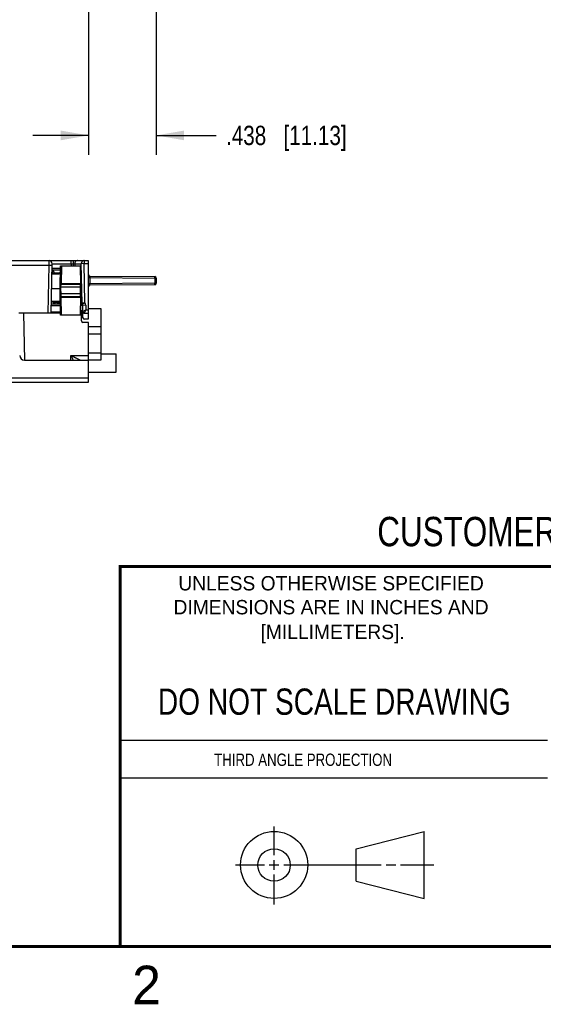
# Model space of a CAD drawing. Header units: inches. Extents: x 0 to 22, y 0 to 17.
# Tile 14 of 42: x 13 to 16.3, y 0.1 to 6.5. Entities that reach past the tile are written whole.
import ezdxf

# ---------------------------------------------------------------- set-up
doc = ezdxf.new("R2010")
doc.units = ezdxf.units.IN
doc.header["$LTSCALE"] = 1.21
doc.header["$MEASUREMENT"] = 0
doc.layers.get('0').update_dxf_attribs({"linetype": 'CONTINUOUS'})
doc.layers.add('DIMENSIONS', color=7, linetype='CONTINUOUS')
doc.styles.get("Standard").update_dxf_attribs({"font": 'txt', "width": 0.8})
doc.styles.add('TEXTSTYLE_2', font='txt')
doc.dimstyles.new('DIMSTYLE_1', dxfattribs={"dimtxt": 0.125, "dimasz": 0.18, "dimexe": 0.18, "dimexo": 0.0625, "dimgap": 0.09, "dimtad": 0, "dimtih": 1, "dimtoh": 1, "dimdec": 3, "dimzin": 4, "dimdsep": 46, "dimtxsty": 'STANDARD', "dimblk": '_FILLED', "dimblk1": '_FILLED', "dimblk2": '_FILLED', "dimcen": 0.09, "dimadec": 0, "dimazin": 0, "dimtp": 0.01, "dimtm": 0.01, "dimtfac": 1, "dimtdec": 3, "dimtofl": 0, "dimtmove": 0, "dimatfit": 3, "dimldrblk": '_FILLED', "dimfxl": 1, "dimtolj": 1, "dimtzin": 4, "dimarcsym": 0})

# ---------------------------------------------------------------- blocks, each defined once
blk = doc.blocks.new('_FILLED')
at = {"color": 0, "linetype": 'BYBLOCK'}
blk.add_solid([(0, 0), (-1, 0.174), (-1, -0.174)], dxfattribs=at)
blk = doc.blocks.new('*D4')
at = {"layer": 'DIMENSIONS', "color": 2, "linetype": 'CONTINUOUS'}
for p, q in [((13.8435, 8.2753), (13.8435, 5.6263)), ((13.4055, 7.7384), (13.4055, 5.6263)), ((13.4055, 5.7513), (13.0455, 5.7513)), ((13.8435, 5.7513), (14.2318, 5.7513))]:
    blk.add_line(p, q, dxfattribs=at)
at = {"layer": 'DIMENSIONS', "color": 2, "linetype": 'CONTINUOUS', "xscale": 0.18, "yscale": 0.18, "zscale": 0.18}
blk.add_blockref('_FILLED', (13.4055, 5.7513), dxfattribs=at)
at = {"layer": 'DIMENSIONS', "color": 2, "linetype": 'CONTINUOUS', "xscale": 0.18, "yscale": 0.18, "zscale": 0.18, "rotation": 180}
blk.add_blockref('_FILLED', (13.8435, 5.7513), dxfattribs=at)
at = {"layer": 'DIMENSIONS', "color": 2, "linetype": 'CONTINUOUS', "insert": (14.2943, 5.8138), "char_height": 0.125, "width": 1.225, "attachment_point": 1, "line_spacing_factor": 0.9}
blk.add_mtext('.438{\\Ftxt.shx;\\W1.000000;\\H0.125000; }[11.13]', dxfattribs=at)

msp = doc.modelspace()

# ---------------------------------------------------------------- linework, layer by layer
at = {"color": 7, "linetype": 'CONTINUOUS'}
for p, q in [((8.993, 4.9409), (13.4035, 4.9409)), ((9.5813, 4.9114), (13.1496, 4.9114)), ((13.1442, 4.6009), (13.1496, 4.9114)), ((13.1496, 4.9114), (13.1498, 4.9409)), ((13.1642, 4.6008), (13.1698, 4.9205)), ((13.1698, 4.9205), (13.3057, 4.9205)), ((13.2929, 4.9205), (13.2929, 4.9059)), ((13.3057, 4.9409), (13.3057, 4.9205)), ((13.3057, 4.9205), (13.3058, 4.9059)), ((13.3057, 4.9205), (13.3153, 4.9205)), ((13.3153, 4.9205), (13.358, 4.9205)), ((13.3153, 4.9205), (13.3155, 4.9059)), ((13.3773, 4.9209), (13.358, 4.9205)), ((13.3627, 4.6641), (13.358, 4.9205)), ((13.3773, 4.9409), (13.3773, 4.9209)), ((13.3773, 4.9209), (13.4035, 4.9209)), ((13.3819, 4.6676), (13.3773, 4.9209)), ((13.4035, 4.9409), (13.4035, 4.5609)), ((13.1687, 4.856), (13.2134, 4.856)), ((13.1688, 4.8609), (13.2177, 4.8609)), ((13.171, 4.8689), (13.1689, 4.8689)), ((13.2236, 4.8789), (13.1691, 4.8789)), ((13.2238, 4.8887), (13.1693, 4.8887)), ((13.2215, 4.7609), (13.2241, 4.9059)), ((13.2241, 4.9059), (13.354, 4.9059)), ((13.2299, 4.9059), (13.2278, 4.793)), ((13.3561, 4.7831), (13.354, 4.9059)), ((13.2221, 4.793), (13.2278, 4.793)), ((13.2267, 4.7679), (13.2271, 4.7879)), ((13.2271, 4.7879), (13.3497, 4.7879)), ((13.2278, 4.793), (13.3546, 4.793)), ((13.3562, 4.7811), (13.3561, 4.7831)), ((13.4135, 4.8408), (13.4134, 4.8308)), ((13.4134, 4.8308), (13.8337, 4.8271)), ((13.4134, 4.8308), (13.4134, 4.791)), ((13.8337, 4.7946), (13.4134, 4.791)), ((13.4135, 4.781), (13.4134, 4.791)), ((13.4135, 4.8408), (13.8336, 4.8371)), ((13.8336, 4.7846), (13.4135, 4.781)), ((13.8337, 4.8271), (13.8336, 4.8371)), ((13.8336, 4.7846), (13.8337, 4.7946)), ((13.8435, 4.8271), (13.8337, 4.8271)), ((13.8337, 4.8271), (13.8337, 4.7946)), ((13.8337, 4.7946), (13.8435, 4.7946)), ((13.8435, 4.8271), (13.8435, 4.7946)), ((13.167, 4.7609), (13.2215, 4.7609)), ((13.2246, 4.5879), (13.2215, 4.7609)), ((13.2265, 4.7609), (13.2215, 4.7609)), ((13.2217, 4.768), (13.2267, 4.7679)), ((13.2222, 4.7258), (13.2272, 4.7259)), ((13.2265, 4.7609), (13.2267, 4.7679)), ((13.2272, 4.7259), (13.2265, 4.7609)), ((13.3513, 4.7679), (13.2267, 4.7679)), ((13.3508, 4.7259), (13.2272, 4.7259)), ((13.2276, 4.7059), (13.2272, 4.7259)), ((13.3514, 4.7609), (13.3508, 4.7259)), ((13.3558, 4.7258), (13.3508, 4.7259)), ((13.3563, 4.768), (13.3513, 4.7679)), ((13.3513, 4.7679), (13.3514, 4.7609)), ((13.3514, 4.7609), (13.3564, 4.7609)), ((13.3557, 4.7191), (13.3558, 4.7214)), ((13.3557, 4.7117), (13.3557, 4.7191)), ((13.3558, 4.7258), (13.3564, 4.7609)), ((13.3558, 4.7237), (13.3558, 4.7258)), ((13.3558, 4.7214), (13.3558, 4.7237)), ((13.3563, 4.7712), (13.3562, 4.7735)), ((13.3563, 4.769), (13.3563, 4.7712)), ((13.3564, 4.7609), (13.3563, 4.769)), ((13.1653, 4.6609), (13.223, 4.6609)), ((13.2132, 4.6758), (13.1655, 4.6758)), ((13.2175, 4.6709), (13.1655, 4.6709)), ((13.177, 4.6707), (13.177, 4.6709)), ((13.1839, 4.6707), (13.177, 4.6707)), ((13.1785, 4.6656), (13.1785, 4.6609)), ((13.1839, 4.6707), (13.1839, 4.6709)), ((13.185, 4.6707), (13.1839, 4.6707)), ((13.2222, 4.6661), (13.2168, 4.6655)), ((13.2283, 4.7008), (13.2226, 4.7008)), ((13.2234, 4.654), (13.2234, 4.6542)), ((13.3492, 4.7059), (13.2276, 4.7059)), ((13.3542, 4.7008), (13.2283, 4.7008)), ((13.2304, 4.5879), (13.2283, 4.7008)), ((13.3535, 4.5879), (13.3557, 4.71)), ((13.357, 4.6609), (13.3548, 4.6609)), ((13.3557, 4.71), (13.3557, 4.7117)), ((13.3819, 4.6676), (13.3627, 4.6641)), ((13.3643, 4.6577), (13.3643, 4.6577)), ((13.2243, 4.6009), (12.9541, 4.6009)), ((12.9848, 4.6009), (12.9901, 4.2969)), ((13.2242, 4.606), (13.1643, 4.606)), ((13.1651, 4.651), (13.2235, 4.651)), ((13.3595, 4.6009), (13.3537, 4.6009)), ((13.3543, 4.606), (13.3538, 4.606)), ((13.3541, 4.6199), (13.3543, 4.606)), ((13.3543, 4.6009), (13.3543, 4.606)), ((13.3643, 4.606), (13.3543, 4.606)), ((13.3546, 4.6511), (13.3635, 4.651)), ((13.3591, 4.5508), (13.3587, 4.591)), ((13.3635, 4.651), (13.3637, 4.651)), ((13.3635, 4.651), (13.3643, 4.606)), ((13.3637, 4.651), (13.3645, 4.606)), ((13.3641, 4.6297), (13.3673, 4.6297)), ((13.3645, 4.606), (13.3643, 4.606)), ((13.387, 4.6514), (13.367, 4.651)), ((13.3684, 4.5707), (13.367, 4.651)), ((13.3677, 4.6107), (13.3875, 4.6209)), ((13.3875, 4.6209), (13.3777, 4.6009)), ((13.3777, 4.6009), (13.4035, 4.6009)), ((13.387, 4.6514), (13.3875, 4.6209)), ((13.3875, 4.6209), (13.4035, 4.6209)), ((13.4035, 4.6297), (13.4856, 4.6297)), ((13.4856, 4.6297), (13.4856, 4.2951)), ((13.3535, 4.5879), (13.2246, 4.5879)), ((13.4055, 4.5409), (13.3691, 4.5409)), ((13.4035, 4.5609), (13.3784, 4.5609)), ((13.4055, 4.1529), (13.4055, 4.5409)), ((13.4856, 4.5116), (13.4055, 4.5116)), ((13.4856, 4.4644), (13.4055, 4.4644)), ((13.4856, 4.3423), (13.4055, 4.3423)), ((13.4856, 4.3369), (13.583, 4.3369)), ((13.583, 4.2188), (13.583, 4.3369)), ((12.9896, 4.2969), (13.4055, 4.2969)), ((13.2909, 4.2969), (13.2914, 4.3264)), ((13.2914, 4.3264), (13.4055, 4.3264)), ((13.3501, 4.297), (13.3207, 4.3115)), ((13.3503, 4.2969), (13.3501, 4.297)), ((13.4856, 4.2951), (13.4055, 4.2951)), ((13.4055, 4.2188), (13.583, 4.2188)), ((8.915, 4.1824), (13.4055, 4.1824)), ((8.935, 4.1529), (13.4055, 4.1529)), ((15.1374, 1.132), (15.5769, 1.2447)), ((15.5769, 0.8105), (15.5769, 1.2447)), ((15.1374, 0.9219), (15.1374, 1.132)), ((15.1374, 0.9219), (15.5769, 0.8105))]:
    msp.add_line(p, q, dxfattribs=at)
at = {"color": 2, "linetype": 'CONTINUOUS'}
for p, q in [((13.61, 1.835), (16.375, 1.835)), ((16.375, 1.5888), (13.61, 1.5888)), ((14.6059, 1.0901), (14.6059, 1.2769)), ((14.3557, 1.0276), (14.5434, 1.0276)), ((14.5747, 1.0276), (14.6372, 1.0276)), ((14.6059, 0.9964), (14.6059, 1.0589)), ((14.6684, 1.0276), (15.2987, 1.0276)), ((15.3299, 1.0276), (15.3924, 1.0276)), ((15.4237, 1.0276), (15.6394, 1.0276)), ((14.6059, 0.7723), (14.6059, 0.9651))]:
    msp.add_line(p, q, dxfattribs=at)
at = {"color": 7, "linetype": 'CONTINUOUS'}
for points in [[(13.2236, 4.879), (13.2236, 4.8775), (13.2235, 4.8761), (13.2235, 4.8748), (13.2234, 4.8735), (13.2233, 4.8723), (13.2232, 4.8712), (13.2231, 4.8701), (13.223, 4.8691), (13.2229, 4.8682), (13.2227, 4.8674), (13.2226, 4.8666), (13.2224, 4.8658), (13.2222, 4.8652), (13.2221, 4.8646), (13.2219, 4.8641), (13.2217, 4.8636), (13.2215, 4.8631), (13.2213, 4.8627), (13.2211, 4.8624), (13.2209, 4.8621), (13.2207, 4.8618), (13.2204, 4.8616), (13.2202, 4.8615), (13.22, 4.8613), (13.2197, 4.8612), (13.2194, 4.8611), (13.219, 4.861), (13.2186, 4.8609), (13.2181, 4.8609), (13.2177, 4.8609)], [(13.3562, 4.7735), (13.3562, 4.7768), (13.3562, 4.7811)], [(13.2175, 4.6709), (13.218, 4.6709), (13.2184, 4.6708), (13.2188, 4.6708), (13.2192, 4.6707), (13.2195, 4.6706), (13.2198, 4.6704), (13.22, 4.6703), (13.2203, 4.6701), (13.2205, 4.6699), (13.2207, 4.6696), (13.2209, 4.6693), (13.2211, 4.669), (13.2213, 4.6686), (13.2215, 4.6681), (13.2217, 4.6676), (13.2219, 4.6671), (13.2221, 4.6665), (13.2222, 4.6658), (13.2224, 4.6651), (13.2226, 4.6643), (13.2227, 4.6635), (13.2228, 4.6626), (13.2229, 4.6616), (13.223, 4.6605), (13.2231, 4.6594), (13.2232, 4.6582), (13.2233, 4.6569), (13.2233, 4.6556), (13.2234, 4.6542), (13.2234, 4.6528)]]:
    msp.add_lwpolyline(points, dxfattribs=at)
at = {"color": 7, "linetype": 'CONTINUOUS', "const_width": 0.02}
for points in [[(13.6, 2.9595), (21.5, 2.96)], [(13.61, 0.5), (13.61, 2.96)], [(0.5, 0.5), (21.5, 0.5)]]:
    msp.add_lwpolyline(points, dxfattribs=at)
at = {"color": 7, "linetype": 'CONTINUOUS'}
for centre, radius in [((14.6059, 1.0276), 0.2171), ((14.6054, 1.0269), 0.105)]:
    msp.add_circle(centre, radius, dxfattribs=at)
for centre, radius, start, end in [((13.1498, 4.9209), 0.02, 359, 90), ((13.1537, 4.8589), 0.02, 5.74076, 40.27124), ((12.945, 4.8852), 0.2787, 358.70165, 359.01091), ((12.9992, 4.8839), 0.2245, 358.38761, 358.70685), ((13.4135, 4.8508), 0.01, 180, 269.5), ((13.2271, 4.7929), 0.005, 179, 270), ((13.8335, 4.8271), 0.01, 0, 89.5), ((13.8335, 4.7946), 0.01, 270.5, 360), ((13.4135, 4.771), 0.01, 90.5, 180), ((13.187, 4.6709), 0.01, 181, 270), ((13.1915, 4.6652), 0.00437, 256.0627, 268.12074), ((13.2276, 4.7009), 0.005, 90, 181.00645), ((13.357, 4.6702), 0.00932, 256.54125, 269.99522), ((13.3535, 4.6509), 0.01, 1, 82.8083), ((13.3537, 4.6509), 0.01, 1, 83.79706), ((13.357, 4.6509), 0.01, 43.14412, 90), ((13.373, 4.6645), 0.0104, 182.52726, 219.64596), ((13.357, 4.6509), 0.01, 1, 43.07467), ((13.357, 4.6509), 0.03, 1, 33.82912), ((12.9892, 4.6476), 0.2343, 1.29723, 1.5769), ((12.9341, 4.6464), 0.2894, 0.99504, 1.29065), ((13.3487, 4.5909), 0.01, 0.5, 59.97249), ((13.3593, 4.6059), 0.005, 270.00459, 0.99992), ((13.3777, 4.6109), 0.01, 180.99998, 270), ((13.3691, 4.5509), 0.01, 180.5, 270), ((13.3784, 4.5709), 0.01, 181, 270), ((12.9896, 4.3269), 0.03, 181, 270), ((28.18, 11.5772), 16.5603, 205.96632, 206.07981), ((17.0137, 11.6406), 8.2069, 243.02803, 243.25727)]:
    msp.add_arc(centre, radius, start, end, dxfattribs=at)
for points, knots in [([(13.1496, 4.9114), (13.1503, 4.9114), (13.1516, 4.9114), (13.1535, 4.9113), (13.1554, 4.9113), (13.1573, 4.9112), (13.159, 4.9112), (13.1607, 4.9111), (13.1623, 4.9111), (13.1637, 4.9111), (13.1649, 4.911), (13.1657, 4.911), (13.1663, 4.911), (13.1668, 4.9109), (13.1673, 4.9109), (13.1677, 4.9109), (13.1681, 4.9109), (13.1685, 4.9108), (13.1688, 4.9108), (13.169, 4.9108), (13.1692, 4.9108), (13.1693, 4.9108), (13.1694, 4.9108), (13.1695, 4.9107), (13.1695, 4.9107), (13.1696, 4.9107), (13.1696, 4.9107), (13.1696, 4.9107), (13.1696, 4.9107), (13.1696, 4.9107), (13.1696, 4.9107), (13.1696, 4.9107), (13.1696, 4.9107), (13.1696, 4.9107)], [0, 0, 0, 0, 0.097936, 0.194932, 0.290054, 0.382384, 0.471035, 0.555153, 0.633927, 0.706599, 0.77247, 0.802654, 0.830906, 0.857157, 0.881345, 0.903412, 0.923305, 0.940976, 0.956383, 0.969492, 0.980271, 0.98478, 0.988699, 0.992027, 0.994764, 0.995911, 0.996911, 0.997766, 0.998475, 0.999044, 0.999277, 0.999477, 1, 1, 1, 1]), ([(13.2929, 4.9205), (13.2929, 4.9212), (13.2929, 4.9225), (13.2929, 4.9245), (13.2928, 4.9264), (13.2927, 4.9283), (13.2926, 4.9301), (13.2925, 4.9318), (13.2923, 4.9334), (13.2922, 4.9347), (13.2921, 4.9356), (13.292, 4.9363), (13.2919, 4.9369), (13.2918, 4.9374), (13.2916, 4.938), (13.2915, 4.9385), (13.2914, 4.9389), (13.2913, 4.9393), (13.2912, 4.9397), (13.2911, 4.9399), (13.291, 4.9401), (13.2909, 4.9403), (13.2909, 4.9404), (13.2908, 4.9405), (13.2907, 4.9406), (13.2907, 4.9407), (13.2906, 4.9407), (13.2905, 4.9408), (13.2905, 4.9408), (13.2904, 4.9409), (13.2903, 4.9409), (13.2903, 4.9409), (13.2903, 4.9409)], [0, 0, 0, 0, 0.095508, 0.190234, 0.28324, 0.37361, 0.460461, 0.542952, 0.620296, 0.691772, 0.725103, 0.756729, 0.786581, 0.814597, 0.84072, 0.864901, 0.8871, 0.907283, 0.925431, 0.941538, 0.94883, 0.95562, 0.961915, 0.967724, 0.973061, 0.977945, 0.982402, 0.986467, 0.990188, 0.993628, 0.996867, 1, 1, 1, 1]), ([(13.3346, 4.9409), (13.3343, 4.9409), (13.3336, 4.9409), (13.3327, 4.9408), (13.3317, 4.9407), (13.3305, 4.9404), (13.3289, 4.94), (13.3274, 4.9395), (13.3263, 4.9389), (13.3254, 4.9385), (13.3246, 4.938), (13.3235, 4.9373), (13.3222, 4.9363), (13.3208, 4.9349), (13.3195, 4.9334), (13.3184, 4.9318), (13.3176, 4.9304), (13.317, 4.9292), (13.3165, 4.928), (13.316, 4.9264), (13.3157, 4.9248), (13.3155, 4.9235), (13.3154, 4.9225), (13.3153, 4.9215), (13.3153, 4.9209), (13.3153, 4.9205)], [0, 0, 0, 0, 0.030687, 0.06138, 0.092084, 0.122804, 0.184295, 0.245913, 0.27679, 0.307711, 0.338679, 0.369697, 0.43187, 0.494263, 0.556878, 0.619708, 0.682741, 0.714335, 0.745972, 0.809335, 0.872814, 0.904595, 0.936389, 0.968193, 1, 1, 1, 1]), ([(13.3773, 4.9409), (13.377, 4.9409), (13.3763, 4.9409), (13.3754, 4.9408), (13.3744, 4.9407), (13.3732, 4.9404), (13.3716, 4.94), (13.3701, 4.9395), (13.369, 4.9389), (13.3681, 4.9385), (13.3673, 4.938), (13.3662, 4.9373), (13.3649, 4.9363), (13.3635, 4.9349), (13.3622, 4.9334), (13.3611, 4.9318), (13.3603, 4.9304), (13.3598, 4.9292), (13.3592, 4.928), (13.3587, 4.9264), (13.3584, 4.9248), (13.3582, 4.9235), (13.3581, 4.9225), (13.358, 4.9215), (13.358, 4.9209), (13.358, 4.9205)], [0, 0, 0, 0, 0.030687, 0.06138, 0.092084, 0.122804, 0.184295, 0.245913, 0.27679, 0.307711, 0.338679, 0.369697, 0.43187, 0.494263, 0.556878, 0.619708, 0.682741, 0.714335, 0.745972, 0.809335, 0.872814, 0.904595, 0.936389, 0.968193, 1, 1, 1, 1]), ([(13.1691, 4.8787), (13.1693, 4.8787), (13.1696, 4.8786), (13.1702, 4.8785), (13.1707, 4.8783), (13.1714, 4.878), (13.1723, 4.8775), (13.1733, 4.8768), (13.1743, 4.876), (13.1751, 4.8752), (13.1756, 4.8746), (13.1762, 4.8738), (13.1769, 4.8729), (13.1776, 4.8716), (13.1783, 4.8703), (13.1789, 4.8688), (13.1794, 4.8673), (13.1798, 4.8658), (13.1802, 4.8642), (13.1804, 4.8625), (13.1805, 4.8614), (13.1805, 4.8609)], [0, 0, 0, 0, 0.024677, 0.049569, 0.074726, 0.100195, 0.152217, 0.20595, 0.261612, 0.31935, 0.349029, 0.37925, 0.441296, 0.505449, 0.571608, 0.639625, 0.709312, 0.78045, 0.852792, 0.92607, 1, 1, 1, 1]), ([(13.2134, 4.856), (13.2136, 4.856), (13.2141, 4.856), (13.2147, 4.856), (13.2154, 4.8561), (13.216, 4.8563), (13.2166, 4.8565), (13.2171, 4.8567), (13.2177, 4.857), (13.2182, 4.8573), (13.2187, 4.8577), (13.2191, 4.8581), (13.2196, 4.8585), (13.22, 4.859), (13.2204, 4.8596), (13.2207, 4.8602), (13.221, 4.8608), (13.2213, 4.8615), (13.2216, 4.8622), (13.2219, 4.863), (13.2221, 4.8638), (13.2223, 4.8647), (13.2225, 4.8656), (13.2227, 4.8665), (13.2228, 4.8674), (13.223, 4.8684), (13.2231, 4.8695), (13.2232, 4.8705), (13.2233, 4.8716), (13.2234, 4.8731), (13.2235, 4.8751), (13.2235, 4.8767), (13.2236, 4.8775)], [0, 0, 0, 0, 0.025836, 0.05089, 0.075238, 0.098984, 0.122248, 0.145169, 0.167901, 0.190606, 0.213455, 0.23662, 0.260271, 0.284568, 0.309649, 0.335628, 0.362603, 0.390659, 0.419864, 0.450272, 0.481913, 0.514793, 0.548915, 0.584272, 0.620852, 0.658639, 0.697605, 0.737712, 0.77892, 0.821188, 0.908735, 1, 1, 1, 1]), ([(13.2177, 4.8609), (13.2176, 4.8609), (13.2173, 4.8609), (13.2169, 4.8608), (13.2165, 4.8607), (13.2161, 4.8605), (13.2157, 4.8603), (13.2153, 4.8601), (13.215, 4.8598), (13.2147, 4.8594), (13.2144, 4.8591), (13.2141, 4.8587), (13.2139, 4.8583), (13.2137, 4.8578), (13.2136, 4.8574), (13.2135, 4.8569), (13.2134, 4.8564), (13.2134, 4.8561), (13.2134, 4.856)], [0, 0, 0, 0, 0.058217, 0.116606, 0.17533, 0.234538, 0.294356, 0.354885, 0.416195, 0.478326, 0.541285, 0.605049, 0.669566, 0.734758, 0.800523, 0.866743, 0.933283, 1, 1, 1, 1]), ([(13.4035, 4.8508), (13.4035, 4.8498), (13.4036, 4.8483), (13.4038, 4.8464), (13.404, 4.845), (13.4042, 4.8435), (13.4045, 4.8421), (13.4049, 4.8406), (13.4053, 4.8395), (13.4056, 4.8385), (13.4059, 4.8379), (13.4062, 4.8372), (13.4065, 4.8365), (13.4068, 4.836), (13.4071, 4.8355), (13.4073, 4.8352), (13.4075, 4.8349), (13.4077, 4.8346), (13.4079, 4.8343), (13.4081, 4.834), (13.4084, 4.8337), (13.4087, 4.8333), (13.4091, 4.8329), (13.4094, 4.8325), (13.4097, 4.8323), (13.41, 4.8321), (13.4104, 4.8318), (13.4107, 4.8316), (13.411, 4.8314), (13.4114, 4.8312), (13.4117, 4.8311), (13.412, 4.831), (13.4122, 4.831), (13.4124, 4.8309), (13.4126, 4.8309), (13.4128, 4.8308), (13.413, 4.8308), (13.4132, 4.8308), (13.4134, 4.8308)], [0, 0, 0, 0, 0.121713, 0.182621, 0.243581, 0.304616, 0.36575, 0.427016, 0.488452, 0.519255, 0.550123, 0.581063, 0.612092, 0.643223, 0.658831, 0.67447, 0.690147, 0.705862, 0.721617, 0.737416, 0.753266, 0.76917, 0.801151, 0.817247, 0.833418, 0.84967, 0.866011, 0.882445, 0.898975, 0.915603, 0.932328, 0.940727, 0.949147, 0.957587, 0.966045, 0.974519, 0.983005, 1, 1, 1, 1]), ([(13.2278, 4.793), (13.2278, 4.7926), (13.2278, 4.792), (13.2278, 4.7912), (13.2277, 4.7906), (13.2277, 4.7902), (13.2277, 4.7898), (13.2276, 4.7894), (13.2276, 4.789), (13.2275, 4.7887), (13.2275, 4.7885), (13.2274, 4.7884), (13.2274, 4.7883), (13.2273, 4.7882), (13.2273, 4.7881), (13.2273, 4.788), (13.2272, 4.788), (13.2272, 4.7879), (13.2272, 4.7879), (13.2271, 4.7879), (13.2271, 4.7879), (13.2271, 4.7879), (13.2271, 4.7879)], [0, 0, 0, 0, 0.188822, 0.371023, 0.457441, 0.539623, 0.616788, 0.688212, 0.753237, 0.811282, 0.861859, 0.884229, 0.904605, 0.922968, 0.939313, 0.953659, 0.966058, 0.976615, 0.985523, 0.993124, 0.996612, 1, 1, 1, 1]), ([(13.3546, 4.793), (13.3546, 4.7928), (13.3546, 4.7925), (13.3546, 4.792), (13.3545, 4.7915), (13.3543, 4.791), (13.3541, 4.7906), (13.3538, 4.7901), (13.3536, 4.7897), (13.3532, 4.7894), (13.3529, 4.789), (13.3525, 4.7887), (13.3521, 4.7885), (13.3516, 4.7883), (13.3511, 4.7881), (13.3507, 4.788), (13.3502, 4.7879), (13.3499, 4.7879), (13.3497, 4.7879)], [0, 0, 0, 0, 0.062776, 0.125543, 0.18829, 0.251008, 0.313688, 0.376323, 0.438907, 0.501437, 0.563911, 0.626331, 0.688699, 0.751021, 0.813302, 0.875553, 0.937782, 1, 1, 1, 1]), ([(13.3497, 4.7879), (13.3497, 4.7879), (13.3498, 4.7879), (13.3499, 4.7879), (13.3499, 4.7878), (13.35, 4.7878), (13.3501, 4.7877), (13.3502, 4.7876), (13.3503, 4.7875), (13.3503, 4.7874), (13.3504, 4.7873), (13.3504, 4.7872), (13.3505, 4.787), (13.3505, 4.7869), (13.3506, 4.7867), (13.3507, 4.7864), (13.3508, 4.786), (13.3508, 4.7855), (13.3509, 4.785), (13.351, 4.7845), (13.351, 4.784), (13.351, 4.7833), (13.3511, 4.7827), (13.3511, 4.782), (13.3511, 4.7813), (13.3511, 4.7806), (13.3512, 4.7798), (13.3512, 4.7787), (13.3512, 4.7773), (13.3512, 4.7755), (13.3512, 4.7737), (13.3512, 4.7721), (13.3512, 4.7708), (13.3513, 4.7698), (13.3513, 4.7689), (13.3513, 4.7682), (13.3513, 4.7679)], [0, 0, 0, 0, 0.003937, 0.007846, 0.011818, 0.015936, 0.024869, 0.029817, 0.035143, 0.04088, 0.047056, 0.053692, 0.060804, 0.068404, 0.076499, 0.094199, 0.11393, 0.135691, 0.159465, 0.185219, 0.212907, 0.242475, 0.273861, 0.306993, 0.341797, 0.37819, 0.416087, 0.455395, 0.537867, 0.624811, 0.715385, 0.808713, 0.856129, 0.903892, 0.951888, 1, 1, 1, 1]), ([(13.3546, 4.793), (13.3547, 4.793), (13.3547, 4.793), (13.3548, 4.7929), (13.3549, 4.7929), (13.355, 4.7928), (13.3551, 4.7927), (13.3552, 4.7926), (13.3552, 4.7925), (13.3553, 4.7924), (13.3554, 4.7922), (13.3554, 4.792), (13.3555, 4.7918), (13.3556, 4.7916), (13.3556, 4.7914), (13.3557, 4.7912), (13.3557, 4.7909), (13.3558, 4.7905), (13.3558, 4.79), (13.3559, 4.7893), (13.356, 4.7886), (13.356, 4.7877), (13.3561, 4.7869), (13.3561, 4.7859), (13.3561, 4.7849), (13.3561, 4.7843), (13.3561, 4.7839)], [0, 0, 0, 0, 0.009845, 0.019767, 0.030117, 0.041234, 0.053397, 0.066812, 0.081636, 0.097987, 0.115943, 0.135558, 0.156872, 0.179914, 0.204703, 0.231252, 0.25957, 0.289662, 0.355151, 0.427627, 0.506955, 0.592984, 0.685549, 0.784428, 0.889341, 1, 1, 1, 1]), ([(13.4134, 4.791), (13.4133, 4.791), (13.4132, 4.791), (13.4131, 4.7909), (13.4129, 4.7909), (13.4128, 4.7909), (13.4126, 4.7909), (13.4124, 4.7908), (13.4121, 4.7908), (13.4118, 4.7907), (13.4114, 4.7905), (13.411, 4.7903), (13.4107, 4.7901), (13.4102, 4.7899), (13.4098, 4.7895), (13.4094, 4.7892), (13.4091, 4.7888), (13.4087, 4.7885), (13.4084, 4.7881), (13.4081, 4.7877), (13.4078, 4.7873), (13.4075, 4.7869), (13.4072, 4.7864), (13.4069, 4.7859), (13.4065, 4.7852), (13.4062, 4.7846), (13.4059, 4.7839), (13.4056, 4.7832), (13.4054, 4.7825), (13.4051, 4.7818), (13.4048, 4.7809), (13.4045, 4.7797), (13.4042, 4.7782), (13.404, 4.7768), (13.4038, 4.7753), (13.4036, 4.7734), (13.4035, 4.7719), (13.4035, 4.771)], [0, 0, 0, 0, 0.008502, 0.012752, 0.016999, 0.025485, 0.033959, 0.042417, 0.050857, 0.067673, 0.084398, 0.101027, 0.117558, 0.133992, 0.166574, 0.182746, 0.198843, 0.230823, 0.246727, 0.262578, 0.29413, 0.309843, 0.325519, 0.356769, 0.387897, 0.418926, 0.449869, 0.480735, 0.511538, 0.542285, 0.572981, 0.634247, 0.695381, 0.756417, 0.817378, 0.878287, 1, 1, 1, 1]), ([(13.3508, 4.7259), (13.3508, 4.7255), (13.3508, 4.7249), (13.3508, 4.7239), (13.3508, 4.7229), (13.3507, 4.7217), (13.3507, 4.7201), (13.3507, 4.7182), (13.3507, 4.7165), (13.3507, 4.7148), (13.3507, 4.7134), (13.3506, 4.7124), (13.3506, 4.7117), (13.3506, 4.711), (13.3506, 4.7104), (13.3505, 4.7098), (13.3505, 4.7092), (13.3504, 4.7087), (13.3503, 4.7082), (13.3503, 4.7078), (13.3502, 4.7074), (13.3501, 4.7071), (13.3501, 4.7069), (13.35, 4.7067), (13.35, 4.7066), (13.3499, 4.7065), (13.3498, 4.7064), (13.3498, 4.7063), (13.3497, 4.7062), (13.3496, 4.7061), (13.3495, 4.706), (13.3494, 4.7059), (13.3494, 4.7059), (13.3493, 4.7059), (13.3492, 4.7059), (13.3492, 4.7059)], [0, 0, 0, 0, 0.048107, 0.096097, 0.143855, 0.191265, 0.284584, 0.375149, 0.462084, 0.544548, 0.621746, 0.658135, 0.692936, 0.726065, 0.757448, 0.787013, 0.814699, 0.84045, 0.864223, 0.885983, 0.905713, 0.923414, 0.931511, 0.939112, 0.946226, 0.952865, 0.959045, 0.964786, 0.970115, 0.975068, 0.984015, 0.988143, 0.992128, 0.996049, 1, 1, 1, 1]), ([(13.1904, 4.6609), (13.1903, 4.6609), (13.1901, 4.6609), (13.1898, 4.6609), (13.1895, 4.661), (13.1891, 4.6611), (13.1886, 4.6613), (13.188, 4.6616), (13.1874, 4.662), (13.1868, 4.6625), (13.1863, 4.6631), (13.1858, 4.6637), (13.1854, 4.6645), (13.185, 4.6652), (13.1847, 4.6661), (13.1844, 4.6669), (13.1842, 4.6678), (13.184, 4.6691), (13.1839, 4.6701), (13.1839, 4.6707)], [0, 0, 0, 0, 0.024538, 0.049154, 0.07392, 0.098912, 0.149806, 0.20235, 0.256926, 0.3138, 0.373129, 0.434962, 0.499256, 0.565884, 0.634649, 0.705294, 0.777515, 0.850969, 1, 1, 1, 1]), ([(13.2168, 4.6655), (13.2165, 4.6655), (13.2158, 4.6655), (13.2148, 4.6655), (13.2138, 4.6655), (13.2128, 4.6656), (13.2118, 4.6657), (13.2108, 4.6658), (13.2098, 4.666), (13.2085, 4.6662), (13.2068, 4.6665), (13.2049, 4.667), (13.2032, 4.6674), (13.2019, 4.6678), (13.2006, 4.6681), (13.1989, 4.6685), (13.1973, 4.6689), (13.196, 4.6693), (13.1946, 4.6696), (13.193, 4.6699), (13.191, 4.6702), (13.1893, 4.6705), (13.188, 4.6706), (13.1866, 4.6707), (13.1856, 4.6707), (13.185, 4.6707)], [0, 0, 0, 0, 0.03097, 0.061949, 0.092948, 0.123977, 0.155048, 0.186166, 0.217337, 0.248562, 0.311172, 0.373969, 0.436899, 0.468393, 0.499895, 0.562884, 0.625803, 0.657218, 0.688597, 0.751225, 0.813668, 0.875925, 0.906992, 0.938023, 1, 1, 1, 1]), ([(13.1905, 4.661), (13.1903, 4.6611), (13.1899, 4.6612), (13.1894, 4.6614), (13.1888, 4.6617), (13.1881, 4.6623), (13.1875, 4.6629), (13.187, 4.6637), (13.1866, 4.6643), (13.1862, 4.665), (13.1859, 4.6657), (13.1856, 4.6665), (13.1854, 4.6673), (13.1852, 4.6681), (13.185, 4.6693), (13.185, 4.6701), (13.185, 4.6707)], [0, 0, 0, 0, 0.049177, 0.09962, 0.15167, 0.20559, 0.319575, 0.379905, 0.442394, 0.506952, 0.573435, 0.641655, 0.711389, 0.782383, 0.854358, 1, 1, 1, 1]), ([(13.2234, 4.6542), (13.2234, 4.655), (13.2233, 4.6566), (13.2232, 4.6586), (13.2231, 4.6601), (13.223, 4.6612), (13.2229, 4.6623), (13.2228, 4.6633), (13.2227, 4.6643), (13.2225, 4.6653), (13.2223, 4.6662), (13.2221, 4.6671), (13.2219, 4.6679), (13.2217, 4.6687), (13.2214, 4.6695), (13.2212, 4.6702), (13.2209, 4.6709), (13.2205, 4.6716), (13.2202, 4.6722), (13.2198, 4.6727), (13.2194, 4.6732), (13.219, 4.6737), (13.2185, 4.6741), (13.218, 4.6745), (13.2175, 4.6748), (13.217, 4.6751), (13.2164, 4.6753), (13.2158, 4.6755), (13.2152, 4.6756), (13.2145, 4.6757), (13.2139, 4.6758), (13.2134, 4.6758), (13.2132, 4.6758)], [0, 0, 0, 0, 0.091223, 0.178733, 0.220983, 0.262175, 0.302266, 0.341217, 0.378989, 0.415557, 0.450901, 0.485011, 0.517881, 0.549511, 0.579911, 0.609109, 0.637158, 0.664129, 0.690105, 0.715186, 0.739486, 0.763143, 0.786317, 0.809178, 0.8319, 0.854652, 0.877596, 0.900886, 0.924661, 0.949041, 0.974128, 1, 1, 1, 1]), ([(13.2175, 4.6709), (13.2174, 4.6709), (13.2171, 4.6709), (13.2167, 4.671), (13.2163, 4.6711), (13.2159, 4.6712), (13.2155, 4.6714), (13.2151, 4.6717), (13.2148, 4.672), (13.2145, 4.6723), (13.2142, 4.6727), (13.2139, 4.6731), (13.2137, 4.6735), (13.2135, 4.6739), (13.2134, 4.6744), (13.2133, 4.6748), (13.2132, 4.6753), (13.2132, 4.6756), (13.2132, 4.6758)], [0, 0, 0, 0, 0.058196, 0.116563, 0.175269, 0.23446, 0.294265, 0.354785, 0.416089, 0.478219, 0.541181, 0.604952, 0.669479, 0.734683, 0.800465, 0.866703, 0.933262, 1, 1, 1, 1]), ([(13.2283, 4.7008), (13.2283, 4.7011), (13.2283, 4.7018), (13.2283, 4.7026), (13.2282, 4.7032), (13.2282, 4.7036), (13.2282, 4.704), (13.2281, 4.7044), (13.2281, 4.7047), (13.228, 4.705), (13.2279, 4.7052), (13.2279, 4.7054), (13.2279, 4.7055), (13.2278, 4.7056), (13.2278, 4.7057), (13.2278, 4.7057), (13.2277, 4.7058), (13.2277, 4.7058), (13.2277, 4.7059), (13.2276, 4.7059), (13.2276, 4.7059), (13.2276, 4.7059), (13.2276, 4.7059)], [0, 0, 0, 0, 0.188586, 0.370566, 0.456886, 0.53898, 0.61607, 0.687436, 0.752421, 0.810448, 0.861035, 0.883421, 0.903823, 0.922223, 0.938616, 0.953025, 0.965505, 0.976163, 0.985198, 0.992952, 0.996524, 1, 1, 1, 1]), ([(13.3542, 4.7008), (13.3542, 4.701), (13.3541, 4.7013), (13.3541, 4.7018), (13.354, 4.7023), (13.3538, 4.7027), (13.3536, 4.7032), (13.3534, 4.7036), (13.3531, 4.704), (13.3527, 4.7044), (13.3524, 4.7047), (13.352, 4.705), (13.3516, 4.7053), (13.3511, 4.7055), (13.3507, 4.7057), (13.3502, 4.7058), (13.3497, 4.7059), (13.3494, 4.7059), (13.3492, 4.7059)], [0, 0, 0, 0, 0.062778, 0.125547, 0.188296, 0.251015, 0.313696, 0.376332, 0.438917, 0.501447, 0.563921, 0.62634, 0.688707, 0.751028, 0.813308, 0.875557, 0.937783, 1, 1, 1, 1]), ([(13.3556, 4.7098), (13.3556, 4.7095), (13.3556, 4.7088), (13.3556, 4.7078), (13.3556, 4.7069), (13.3555, 4.706), (13.3555, 4.7052), (13.3554, 4.7044), (13.3553, 4.7038), (13.3553, 4.7032), (13.3552, 4.7029), (13.3552, 4.7026), (13.3551, 4.7023), (13.3551, 4.7021), (13.355, 4.7019), (13.3549, 4.7017), (13.3549, 4.7015), (13.3548, 4.7014), (13.3547, 4.7012), (13.3547, 4.7011), (13.3546, 4.701), (13.3545, 4.7009), (13.3544, 4.7009), (13.3543, 4.7008), (13.3542, 4.7008), (13.3542, 4.7008), (13.3542, 4.7008)], [0, 0, 0, 0, 0.110637, 0.215521, 0.314378, 0.406938, 0.492955, 0.572254, 0.644702, 0.710179, 0.740273, 0.768593, 0.79514, 0.819924, 0.84296, 0.864271, 0.883886, 0.901846, 0.91821, 0.933054, 0.946489, 0.95867, 0.969805, 0.980176, 0.990124, 1, 1, 1, 1]), ([(13.3619, 4.6644), (13.3618, 4.6645), (13.3615, 4.6648), (13.3611, 4.6652), (13.3606, 4.6656), (13.3602, 4.666), (13.3598, 4.6664), (13.3593, 4.6667), (13.3589, 4.667), (13.3583, 4.6674), (13.3576, 4.6679), (13.3569, 4.6683), (13.3563, 4.6686), (13.3557, 4.6689), (13.3552, 4.6691), (13.3549, 4.6692)], [0, 0, 0, 0, 0.072432, 0.142882, 0.211655, 0.278889, 0.344667, 0.409089, 0.47227, 0.534321, 0.655395, 0.773008, 0.830701, 0.887734, 1, 1, 1, 1]), ([(13.3627, 4.6641), (13.3626, 4.6641), (13.3626, 4.6641), (13.3625, 4.6641), (13.3624, 4.6641), (13.3623, 4.6641), (13.3622, 4.6641), (13.3621, 4.6642), (13.362, 4.6643), (13.362, 4.6643), (13.3619, 4.6644)], [0, 0, 0, 0, 0.113587, 0.224022, 0.335227, 0.450792, 0.573541, 0.705402, 0.84739, 1, 1, 1, 1]), ([(13.3643, 4.6577), (13.3641, 4.6579), (13.3637, 4.6584), (13.3632, 4.6591), (13.3628, 4.6599), (13.3624, 4.6608), (13.3622, 4.6616), (13.362, 4.6625), (13.3619, 4.6634), (13.3619, 4.6641), (13.3619, 4.6644)], [0, 0, 0, 0, 0.123245, 0.246681, 0.370488, 0.494832, 0.619855, 0.745673, 0.872371, 1, 1, 1, 1]), ([(13.365, 4.6579), (13.365, 4.6579), (13.3649, 4.6578), (13.3648, 4.6578), (13.3648, 4.6577), (13.3647, 4.6577), (13.3646, 4.6577), (13.3645, 4.6576), (13.3644, 4.6576), (13.3644, 4.6576), (13.3644, 4.6576), (13.3643, 4.6577), (13.3643, 4.6577), (13.3643, 4.6577)], [0, 0, 0, 0, 0.196429, 0.285739, 0.36902, 0.518044, 0.644853, 0.751214, 0.797779, 0.840824, 0.8815, 0.921167, 1, 1, 1, 1]), ([(13.3819, 4.6676), (13.3816, 4.6675), (13.3813, 4.6673), (13.3808, 4.667), (13.3804, 4.6669), (13.38, 4.6667), (13.3796, 4.6664), (13.379, 4.6661), (13.3782, 4.6658), (13.3773, 4.6653), (13.3764, 4.6648), (13.3755, 4.6643), (13.3748, 4.664), (13.3741, 4.6636), (13.3735, 4.6632), (13.3729, 4.6629), (13.3721, 4.6624), (13.3711, 4.6619), (13.37, 4.6612), (13.3692, 4.6607), (13.3685, 4.6603), (13.3681, 4.66), (13.3677, 4.6597), (13.367, 4.6593), (13.3661, 4.6587), (13.3653, 4.6581), (13.365, 4.6579)], [0, 0, 0, 0, 0.042117, 0.063155, 0.084167, 0.105144, 0.12608, 0.16779, 0.20923, 0.250331, 0.33125, 0.370935, 0.410017, 0.448431, 0.486112, 0.522998, 0.559026, 0.628268, 0.69337, 0.753886, 0.782295, 0.809404, 0.835167, 0.859541, 0.942333, 1, 1, 1, 1]), ([(13.3503, 4.2969), (13.3503, 4.2969), (13.3503, 4.2969), (13.3503, 4.2969), (13.3503, 4.2969)], [0, 0, 0, 0, 0.441456, 1, 1, 1, 1])]:
    msp.add_open_spline(points, degree=3, knots=knots, dxfattribs=at)
msp.add_open_spline([(13.2236, 4.8775), (13.2236, 4.8775), (13.2236, 4.8776), (13.2236, 4.8776)], degree=3, dxfattribs=at)

# ---------------------------------------------------------------- texts
at = {"color": 7, "linetype": 'CONTINUOUS', "attachment_point": 2, "line_spacing_factor": 0.9}
for s, insert, char_height, width in [('CUSTOMER DRAWING', (16.3742, 3.2811), 0.19, 2.432), ('DO NOT SCALE DRAWING', (14.9953, 2.1698), 0.17, 2.72)]:
    msp.add_mtext(s, dxfattribs=dict(at, insert=insert, char_height=char_height, width=width))
at = {"color": 2, "linetype": 'CONTINUOUS', "line_spacing_factor": 0.9, "style": 'TEXTSTYLE_2'}
for s, insert, char_height, width, attachment_point in [('UNLESS OTHERWISE SPECIFIED', (14.9742, 2.8979), 0.093, 2.418, 2), ('DIMENSIONS ARE IN INCHES AND', (14.9742, 2.7431), 0.093, 2.604, 2), ('[MILLIMETERS].', (14.9844, 2.5829), 0.093, 1.302, 2), ('2', (13.6875, 0.375), 0.25, 0.25, 1)]:
    msp.add_mtext(s, dxfattribs=dict(at, insert=insert, char_height=char_height, width=width, attachment_point=attachment_point))
at = {"color": 2, "linetype": 'CONTINUOUS', "insert": (14.2178, 1.7486), "char_height": 0.08, "width": 1.408, "attachment_point": 1, "line_spacing_factor": 0.9}
msp.add_mtext('THIRD ANGLE PROJECTION', dxfattribs=at)

# ---------------------------------------------------------------- dimensions: what is measured, and where the dimension line sits
at = {"layer": 'DIMENSIONS', "color": 2, "linetype": 'CONTINUOUS'}
dim = msp.add_linear_dim(base=(13.8435, 5.7513), p1=(13.4055, 7.7384), p2=(13.8435, 8.2753), dimstyle='DIMSTYLE_1', dxfattribs=at)
dim.commit()
dim.dimension.update_dxf_attribs({"geometry": '*D4', "text_midpoint": (14.9068, 5.7513), "dimtype": 160})

doc.saveas('drawing.dxf')
